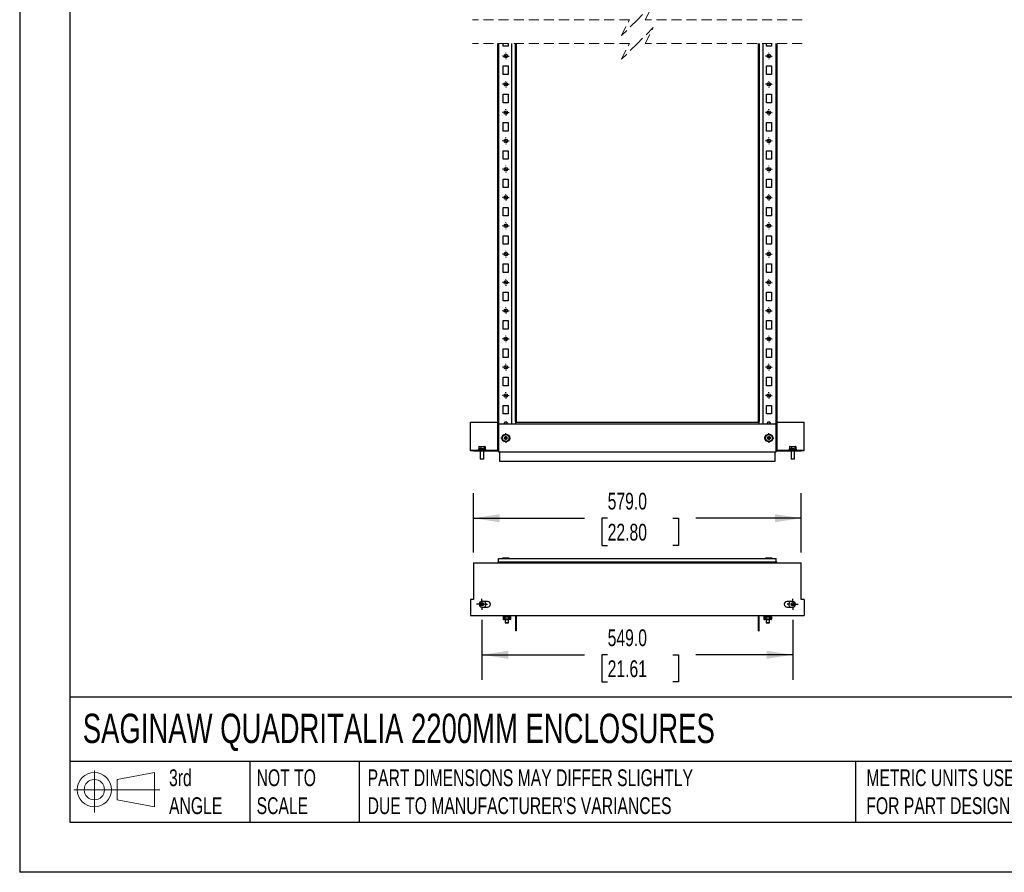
# Model space of a CAD drawing. Header units: millimetres. Extents: x 0 to 3912, y 0 to 3023.
# Tile 1 of 10: x 0 to 1740, y 0 to 1507. Entities that reach past the tile are written whole.
import ezdxf

# ---------------------------------------------------------------- set-up
doc = ezdxf.new("R2010")
doc.units = ezdxf.units.MM
doc.header["$LTSCALE"] = 14
doc.linetypes.add('HIDDEN', pattern=[1.905, 1.27, -0.635])
doc.layers.add('DIMENSIONS', color=140, linetype='Continuous', lineweight=25)
doc.layers.add('TEXT', color=140, linetype='Continuous', lineweight=25)
doc.styles.add('SLDTEXTSTYLE0', font='TXT', dxfattribs={"width": 0.7})
doc.dimstyles.new('SLDDIMSTYLE0', dxfattribs={"dimtxt": 30.212109, "dimasz": 46.228, "dimexe": 0, "dimexo": 0.0625, "dimgap": 7.553027, "dimtad": 0, "dimtih": 1, "dimtoh": 1, "dimdec": 1, "dimrnd": 1e-09, "dimzin": 4, "dimdsep": 46, "dimtxsty": 'SLDTEXTSTYLE0', "dimsah": 1, "dimcen": 0.09, "dimadec": 0, "dimazin": 1, "dimtfac": 1, "dimtdec": 1, "dimtofl": 0, "dimtmove": 0, "dimatfit": 3, "dimfxl": 0, "dimfrac": 2, "dimtolj": 1, "dimtzin": 12, "dimarcsym": 0})

# ---------------------------------------------------------------- blocks, each defined once
blk = doc.blocks.new('Block11')
at = {"color": 7, "linetype": 'Continuous', "lineweight": 18}
for p, q in [((36.2, 74.3), (36.2, 0)), ((76.7, 58.3), (142.5, 70.4)), ((142.5, 70.4), (142.5, 10.2)), ((76.7, 22.3), (76.7, 58.3)), ((0, 40.3), (152.2, 40.3)), ((76.7, 22.3), (142.5, 10.2))]:
    blk.add_line(p, q, dxfattribs=at)
for radius in [30.1, 18]:
    blk.add_circle((36.2, 40.3), radius, dxfattribs=at)
blk = doc.blocks.new('Block12')
at = {"color": 7, "linetype": 'Continuous'}
blk.add_blockref('Block11', (0, 0), dxfattribs=at)
blk = doc.blocks.new('SW_CENTERMARKSYMBOL_0')
at = {"layer": 'DIMENSIONS', "color": 0}
for p, q in [((-5.1, 0), (-5.8, 0)), ((0, 0), (-2.5, 0)), ((0, 5.1), (0, 5.8)), ((0, 0), (0, 2.5)), ((0, 0), (0, -2.5)), ((0, 0), (2.5, 0)), ((5.1, 0), (5.8, 0)), ((0, -5.1), (0, -5.8))]:
    blk.add_line(p, q, dxfattribs=at)
blk = doc.blocks.new('SW_CENTERMARKSYMBOL_1')
at = {"layer": 'DIMENSIONS', "color": 0}
for p, q in [((-5.1, 0), (-5.8, 0)), ((0, 0), (-2.5, 0)), ((0, 5.1), (0, 5.8)), ((0, 0), (0, 2.5)), ((0, 0), (0, -2.5)), ((0, 0), (2.5, 0)), ((5.1, 0), (5.8, 0)), ((0, -5.1), (0, -5.8))]:
    blk.add_line(p, q, dxfattribs=at)
blk = doc.blocks.new('SW_CENTERMARKSYMBOL_2')
at = {"layer": 'DIMENSIONS', "color": 0}
for p, q in [((-5.1, 0), (-5.8, 0)), ((0, 0), (-2.5, 0)), ((0, 5.1), (0, 5.8)), ((0, 0), (0, 2.5)), ((0, 0), (0, -2.5)), ((0, 0), (2.5, 0)), ((5.1, 0), (5.8, 0)), ((0, -5.1), (0, -5.8))]:
    blk.add_line(p, q, dxfattribs=at)
blk = doc.blocks.new('SW_CENTERMARKSYMBOL_3')
at = {"layer": 'DIMENSIONS', "color": 0}
for p, q in [((-5.1, 0), (-5.8, 0)), ((0, 0), (-2.5, 0)), ((0, 5.1), (0, 5.8)), ((0, 0), (0, 2.5)), ((0, 0), (0, -2.5)), ((0, 0), (2.5, 0)), ((5.1, 0), (5.8, 0)), ((0, -5.1), (0, -5.8))]:
    blk.add_line(p, q, dxfattribs=at)
blk = doc.blocks.new('SW_CENTERMARKSYMBOL_4')
at = {"layer": 'DIMENSIONS', "color": 0}
for p, q in [((-5.1, 0), (-5.8, 0)), ((0, 0), (-2.5, 0)), ((0, 5.1), (0, 5.8)), ((0, 0), (0, 2.5)), ((0, 0), (0, -2.5)), ((0, 0), (2.5, 0)), ((5.1, 0), (5.8, 0)), ((0, -5.1), (0, -5.8))]:
    blk.add_line(p, q, dxfattribs=at)
blk = doc.blocks.new('SW_CENTERMARKSYMBOL_5')
at = {"layer": 'DIMENSIONS', "color": 0}
for p, q in [((-5.1, 0), (-5.8, 0)), ((0, 0), (-2.5, 0)), ((0, 5.1), (0, 5.8)), ((0, 0), (0, 2.5)), ((0, 0), (0, -2.5)), ((0, 0), (2.5, 0)), ((5.1, 0), (5.8, 0)), ((0, -5.1), (0, -5.8))]:
    blk.add_line(p, q, dxfattribs=at)
blk = doc.blocks.new('SW_CENTERMARKSYMBOL_16')
at = {"layer": 'DIMENSIONS', "color": 0}
for p, q in [((-5.1, 0), (-5.8, 0)), ((0, 0), (-2.5, 0)), ((0, 5.1), (0, 5.8)), ((0, 0), (0, 2.5)), ((0, 0), (0, -2.5)), ((0, 0), (2.5, 0)), ((5.1, 0), (5.8, 0)), ((0, -5.1), (0, -5.8))]:
    blk.add_line(p, q, dxfattribs=at)
blk = doc.blocks.new('SW_CENTERMARKSYMBOL_17')
at = {"layer": 'DIMENSIONS', "color": 0}
for p, q in [((-5.1, 0), (-5.8, 0)), ((0, 0), (-2.5, 0)), ((0, 5.1), (0, 5.8)), ((0, 0), (0, 2.5)), ((0, 0), (0, -2.5)), ((0, 0), (2.5, 0)), ((5.1, 0), (5.8, 0)), ((0, -5.1), (0, -5.8))]:
    blk.add_line(p, q, dxfattribs=at)
blk = doc.blocks.new('SW_CENTERMARKSYMBOL_18')
at = {"layer": 'DIMENSIONS', "color": 0}
for p, q in [((-5.1, 0), (-5.8, 0)), ((0, 0), (-2.5, 0)), ((0, 5.1), (0, 5.8)), ((0, 0), (0, 2.5)), ((0, 0), (0, -2.5)), ((0, 0), (2.5, 0)), ((5.1, 0), (5.8, 0)), ((0, -5.1), (0, -5.8))]:
    blk.add_line(p, q, dxfattribs=at)
blk = doc.blocks.new('SW_CENTERMARKSYMBOL_19')
at = {"layer": 'DIMENSIONS', "color": 0}
for p, q in [((-5.1, 0), (-5.8, 0)), ((0, 0), (-2.5, 0)), ((0, 5.1), (0, 5.8)), ((0, 0), (0, 2.5)), ((0, 0), (0, -2.5)), ((0, 0), (2.5, 0)), ((5.1, 0), (5.8, 0)), ((0, -5.1), (0, -5.8))]:
    blk.add_line(p, q, dxfattribs=at)
blk = doc.blocks.new('SW_CENTERMARKSYMBOL_20')
at = {"layer": 'DIMENSIONS', "color": 0}
for p, q in [((-5.1, 0), (-5.8, 0)), ((0, 0), (-2.5, 0)), ((0, 5.1), (0, 5.8)), ((0, 0), (0, 2.5)), ((0, 0), (0, -2.5)), ((0, 0), (2.5, 0)), ((5.1, 0), (5.8, 0)), ((0, -5.1), (0, -5.8))]:
    blk.add_line(p, q, dxfattribs=at)
blk = doc.blocks.new('SW_CENTERMARKSYMBOL_21')
at = {"layer": 'DIMENSIONS', "color": 0}
for p, q in [((-5.1, 0), (-5.8, 0)), ((0, 0), (-2.5, 0)), ((0, 5.1), (0, 5.8)), ((0, 0), (0, 2.5)), ((0, 0), (0, -2.5)), ((0, 0), (2.5, 0)), ((5.1, 0), (5.8, 0)), ((0, -5.1), (0, -5.8))]:
    blk.add_line(p, q, dxfattribs=at)
blk = doc.blocks.new('SW_CENTERMARKSYMBOL_22')
at = {"layer": 'DIMENSIONS', "color": 0}
for p, q in [((-5.1, 0), (-5.8, 0)), ((0, 0), (-2.5, 0)), ((0, 5.1), (0, 5.8)), ((0, 0), (0, 2.5)), ((0, 0), (0, -2.5)), ((0, 0), (2.5, 0)), ((5.1, 0), (5.8, 0)), ((0, -5.1), (0, -5.8))]:
    blk.add_line(p, q, dxfattribs=at)
blk = doc.blocks.new('SW_CENTERMARKSYMBOL_25')
at = {"layer": 'DIMENSIONS', "color": 0}
for p, q in [((-5.1, 0), (-8.5, 0)), ((0, 0), (-2.5, 0)), ((0, 5.1), (0, 8.5)), ((0, 0), (0, 2.5)), ((0, 0), (0, -2.5)), ((0, 0), (2.5, 0)), ((5.1, 0), (8.5, 0)), ((0, -5.1), (0, -8.5))]:
    blk.add_line(p, q, dxfattribs=at)
blk = doc.blocks.new('SW_CENTERMARKSYMBOL_26')
at = {"layer": 'DIMENSIONS', "color": 0}
for p, q in [((-5.1, 0), (-8.5, 0)), ((0, 0), (-2.5, 0)), ((0, 5.1), (0, 8.5)), ((0, 0), (0, 2.5)), ((0, 0), (0, -2.5)), ((0, 0), (2.5, 0)), ((5.1, 0), (8.5, 0)), ((0, -5.1), (0, -8.5))]:
    blk.add_line(p, q, dxfattribs=at)
blk = doc.blocks.new('SW_CENTERMARKSYMBOL_27')
at = {"layer": 'DIMENSIONS', "color": 0}
for p, q in [((-5.1, 0), (-5.8, 0)), ((0, 0), (-2.5, 0)), ((0, 5.1), (0, 5.8)), ((0, 0), (0, 2.5)), ((0, 0), (0, -2.5)), ((0, 0), (2.5, 0)), ((5.1, 0), (5.8, 0)), ((0, -5.1), (0, -5.8))]:
    blk.add_line(p, q, dxfattribs=at)
blk = doc.blocks.new('SW_CENTERMARKSYMBOL_28')
at = {"layer": 'DIMENSIONS', "color": 0}
for p, q in [((-5.1, 0), (-5.8, 0)), ((0, 0), (-2.5, 0)), ((0, 5.1), (0, 5.8)), ((0, 0), (0, 2.5)), ((0, 0), (0, -2.5)), ((0, 0), (2.5, 0)), ((5.1, 0), (5.8, 0)), ((0, -5.1), (0, -5.8))]:
    blk.add_line(p, q, dxfattribs=at)
blk = doc.blocks.new('SW_CENTERMARKSYMBOL_29')
at = {"layer": 'DIMENSIONS', "color": 0}
for p, q in [((-5.1, 0), (-5.8, 0)), ((0, 0), (-2.5, 0)), ((0, 5.1), (0, 5.8)), ((0, 0), (0, 2.5)), ((0, 0), (0, -2.5)), ((0, 0), (2.5, 0)), ((5.1, 0), (5.8, 0)), ((0, -5.1), (0, -5.8))]:
    blk.add_line(p, q, dxfattribs=at)
blk = doc.blocks.new('SW_CENTERMARKSYMBOL_30')
at = {"layer": 'DIMENSIONS', "color": 0}
for p, q in [((-5.1, 0), (-5.8, 0)), ((0, 0), (-2.5, 0)), ((0, 5.1), (0, 5.8)), ((0, 0), (0, 2.5)), ((0, 0), (0, -2.5)), ((0, 0), (2.5, 0)), ((5.1, 0), (5.8, 0)), ((0, -5.1), (0, -5.8))]:
    blk.add_line(p, q, dxfattribs=at)
blk = doc.blocks.new('SW_CENTERMARKSYMBOL_31')
at = {"layer": 'DIMENSIONS', "color": 0}
for p, q in [((-5.1, 0), (-5.8, 0)), ((0, 0), (-2.5, 0)), ((0, 5.1), (0, 5.8)), ((0, 0), (0, 2.5)), ((0, 0), (0, -2.5)), ((0, 0), (2.5, 0)), ((5.1, 0), (5.8, 0)), ((0, -5.1), (0, -5.8))]:
    blk.add_line(p, q, dxfattribs=at)
blk = doc.blocks.new('SW_CENTERMARKSYMBOL_32')
at = {"layer": 'DIMENSIONS', "color": 0}
for p, q in [((-5.1, 0), (-5.8, 0)), ((0, 0), (-2.5, 0)), ((0, 5.1), (0, 5.8)), ((0, 0), (0, 2.5)), ((0, 0), (0, -2.5)), ((0, 0), (2.5, 0)), ((5.1, 0), (5.8, 0)), ((0, -5.1), (0, -5.8))]:
    blk.add_line(p, q, dxfattribs=at)
blk = doc.blocks.new('SW_CENTERMARKSYMBOL_33')
at = {"layer": 'DIMENSIONS', "color": 0}
for p, q in [((-5.1, 0), (-5.8, 0)), ((0, 0), (-2.5, 0)), ((0, 5.1), (0, 5.8)), ((0, 0), (0, 2.5)), ((0, 0), (0, -2.5)), ((0, 0), (2.5, 0)), ((5.1, 0), (5.8, 0)), ((0, -5.1), (0, -5.8))]:
    blk.add_line(p, q, dxfattribs=at)
blk = doc.blocks.new('SW_CENTERMARKSYMBOL_34')
at = {"layer": 'DIMENSIONS', "color": 0}
for p, q in [((-5.1, 0), (-5.8, 0)), ((0, 0), (-2.5, 0)), ((0, 5.1), (0, 5.8)), ((0, 0), (0, 2.5)), ((0, 0), (0, -2.5)), ((0, 0), (2.5, 0)), ((5.1, 0), (5.8, 0)), ((0, -5.1), (0, -5.8))]:
    blk.add_line(p, q, dxfattribs=at)
blk = doc.blocks.new('SW_CENTERMARKSYMBOL_35')
at = {"layer": 'DIMENSIONS', "color": 0}
for p, q in [((-5.1, 0), (-5.8, 0)), ((0, 0), (-2.5, 0)), ((0, 5.1), (0, 5.8)), ((0, 0), (0, 2.5)), ((0, 0), (0, -2.5)), ((0, 0), (2.5, 0)), ((5.1, 0), (5.8, 0)), ((0, -5.1), (0, -5.8))]:
    blk.add_line(p, q, dxfattribs=at)
blk = doc.blocks.new('SW_CENTERMARKSYMBOL_36')
at = {"layer": 'DIMENSIONS', "color": 0}
for p, q in [((-5.1, 0), (-5.8, 0)), ((0, 0), (-2.5, 0)), ((0, 5.1), (0, 5.8)), ((0, 0), (0, 2.5)), ((0, 0), (0, -2.5)), ((0, 0), (2.5, 0)), ((5.1, 0), (5.8, 0)), ((0, -5.1), (0, -5.8))]:
    blk.add_line(p, q, dxfattribs=at)
blk = doc.blocks.new('SW_CENTERMARKSYMBOL_37')
at = {"layer": 'DIMENSIONS', "color": 0}
for p, q in [((-5.1, 0), (-5.8, 0)), ((0, 0), (-2.5, 0)), ((0, 5.1), (0, 5.8)), ((0, 0), (0, 2.5)), ((0, 0), (0, -2.5)), ((0, 0), (2.5, 0)), ((5.1, 0), (5.8, 0)), ((0, -5.1), (0, -5.8))]:
    blk.add_line(p, q, dxfattribs=at)
blk = doc.blocks.new('SW_CENTERMARKSYMBOL_38')
at = {"layer": 'DIMENSIONS', "color": 0}
for p, q in [((-5.1, 0), (-5.8, 0)), ((0, 0), (-2.5, 0)), ((0, 5.1), (0, 5.8)), ((0, 0), (0, 2.5)), ((0, 0), (0, -2.5)), ((0, 0), (2.5, 0)), ((5.1, 0), (5.8, 0)), ((0, -5.1), (0, -5.8))]:
    blk.add_line(p, q, dxfattribs=at)
blk = doc.blocks.new('SW_CENTERMARKSYMBOL_39')
at = {"layer": 'DIMENSIONS', "color": 0}
for p, q in [((-5.1, 0), (-5.8, 0)), ((0, 0), (-2.5, 0)), ((0, 5.1), (0, 5.8)), ((0, 0), (0, 2.5)), ((0, 0), (0, -2.5)), ((0, 0), (2.5, 0)), ((5.1, 0), (5.8, 0)), ((0, -5.1), (0, -5.8))]:
    blk.add_line(p, q, dxfattribs=at)
blk = doc.blocks.new('_D_5')
at = {"layer": 'DIMENSIONS'}
for p, q in [((816.8, 446.3), (816.8, 339.9)), ((1365.8, 446.3), (1365.8, 339.9)), ((816.8, 384.4), (997.9, 384.4)), ((1038.9, 384.4), (1028.7, 384.4)), ((1028.7, 384.4), (1028.7, 336.4)), ((1153.8, 384.4), (1163.9, 384.4)), ((1163.9, 384.4), (1163.9, 336.4)), ((1365.8, 384.4), (1194.7, 384.4)), ((1028.7, 336.4), (1038.9, 336.4)), ((1163.9, 336.4), (1153.8, 336.4))]:
    blk.add_line(p, q, dxfattribs=at)
for points in [[(816.8, 384.4), (863.1, 377.3), (863.1, 391.5)], [(1365.8, 384.4), (1319.6, 391.5), (1319.6, 377.3)]]:
    blk.add_solid(points, dxfattribs=at)
at = {"layer": 'DIMENSIONS', "char_height": 29.63, "attachment_point": 1, "style": 'SLDTEXTSTYLE0'}
for s, insert in [('549.0', (1038.9, 429.3)), ('21.61', (1038.9, 374.6))]:
    blk.add_mtext(s, dxfattribs=dict(at, insert=insert))
blk = doc.blocks.new('_D_6')
at = {"layer": 'DIMENSIONS'}
for p, q in [((801.8, 564.9), (801.8, 670.2)), ((1380.8, 564.9), (1380.8, 670.2)), ((801.8, 625.7), (997.9, 625.7)), ((1038.9, 625.7), (1028.7, 625.7)), ((1028.7, 625.7), (1028.7, 577.7)), ((1153.8, 625.7), (1163.9, 625.7)), ((1163.9, 625.7), (1163.9, 577.7)), ((1380.8, 625.7), (1194.7, 625.7)), ((1028.7, 577.7), (1038.9, 577.7)), ((1163.9, 577.7), (1153.8, 577.7))]:
    blk.add_line(p, q, dxfattribs=at)
for points in [[(801.8, 625.7), (848.1, 618.6), (848.1, 632.8)], [(1380.8, 625.7), (1334.6, 632.8), (1334.6, 618.6)]]:
    blk.add_solid(points, dxfattribs=at)
at = {"layer": 'DIMENSIONS', "char_height": 29.63, "attachment_point": 1, "style": 'SLDTEXTSTYLE0'}
for s, insert in [('579.0', (1038.9, 670.7)), ('22.80', (1038.9, 615.9))]:
    blk.add_mtext(s, dxfattribs=dict(at, insert=insert))
blk = doc.blocks.new('SW_CENTERMARKSYMBOL_54')
at = {"layer": 'DIMENSIONS', "color": 0}
for p, q in [((-5.08, 0), (-9.54, 0)), ((0, 0), (-2.54, 0)), ((0, 5.08), (0, 9.54)), ((0, 0), (0, 2.54)), ((0, 0), (0, -2.54)), ((0, 0), (2.54, 0)), ((5.08, 0), (9.54, 0)), ((0, -5.08), (0, -9.54))]:
    blk.add_line(p, q, dxfattribs=at)
blk = doc.blocks.new('SW_CENTERMARKSYMBOL_55')
at = {"layer": 'DIMENSIONS', "color": 0}
for p, q in [((-5.08, 0), (-9.54, 0)), ((0, 0), (-2.54, 0)), ((0, 5.08), (0, 9.54)), ((0, 0), (0, 2.54)), ((0, 0), (0, -2.54)), ((0, 0), (2.54, 0)), ((5.08, 0), (9.54, 0)), ((0, -5.08), (0, -9.54))]:
    blk.add_line(p, q, dxfattribs=at)

msp = doc.modelspace()

# ---------------------------------------------------------------- linework, layer by layer
at = {"color": 7, "linetype": 'Continuous'}
for p in [(0.03, 3022.64), (3911.63, 0.04)]:
    msp.add_line(p, (0.03, 0.04), dxfattribs=at)
at = {"color": 7, "linetype": 'HIDDEN', "lineweight": 18}
for p, q in [((1119.33, 1534.65), (1091.33, 1506.65)), ((1105.33, 1506.65), (1119.33, 1534.65)), ((1077.33, 1506.65), (799.88, 1506.65)), ((1091.33, 1506.65), (1063.33, 1478.65)), ((1063.33, 1478.65), (1077.33, 1506.65)), ((1382.78, 1506.65), (1105.33, 1506.65)), ((1119.33, 1492.65), (1091.33, 1464.65)), ((1105.33, 1464.65), (1119.33, 1492.65)), ((1077.33, 1464.65), (799.88, 1464.65)), ((1091.33, 1464.65), (1063.33, 1436.65)), ((1063.33, 1436.65), (1077.33, 1464.65)), ((1382.78, 1464.65), (1105.33, 1464.65))]:
    msp.add_line(p, q, dxfattribs=at)
for p, q in [((844.33, 1464.65), (844.33, 747.45)), ((845.83, 1464.65), (845.83, 791.95)), ((854.33, 1459.95), (854.33, 1464.65)), ((863.33, 1464.65), (863.33, 1459.95)), ((868.83, 1464.65), (868.83, 791.95)), ((875.83, 796.45), (875.83, 1464.65)), ((877.33, 1464.65), (877.33, 796.45)), ((1305.33, 796.45), (1305.33, 1464.65)), ((1306.83, 1464.65), (1306.83, 796.45)), ((1313.83, 791.95), (1313.83, 1464.65)), ((1319.33, 1459.95), (1319.33, 1464.65)), ((1328.33, 1464.65), (1328.33, 1459.95)), ((1336.83, 791.95), (1336.83, 1464.65)), ((1338.33, 747.45), (1338.33, 1464.65)), ((863.33, 1459.95), (854.33, 1459.95)), ((1328.33, 1459.95), (1319.33, 1459.95)), ((854.33, 1424.95), (863.33, 1424.95)), ((854.33, 1409.95), (854.33, 1424.95)), ((863.33, 1409.95), (854.33, 1409.95)), ((863.33, 1424.95), (863.33, 1409.95)), ((1319.33, 1424.95), (1328.33, 1424.95)), ((1319.33, 1409.95), (1319.33, 1424.95)), ((1328.33, 1409.95), (1319.33, 1409.95)), ((1328.33, 1424.95), (1328.33, 1409.95)), ((854.33, 1374.95), (863.33, 1374.95)), ((854.33, 1359.95), (854.33, 1374.95)), ((863.33, 1374.95), (863.33, 1359.95)), ((1319.33, 1374.95), (1328.33, 1374.95)), ((1319.33, 1359.95), (1319.33, 1374.95)), ((1328.33, 1374.95), (1328.33, 1359.95)), ((863.33, 1359.95), (854.33, 1359.95)), ((1328.33, 1359.95), (1319.33, 1359.95)), ((854.33, 1324.95), (863.33, 1324.95)), ((854.33, 1309.95), (854.33, 1324.95)), ((863.33, 1324.95), (863.33, 1309.95)), ((1319.33, 1324.95), (1328.33, 1324.95)), ((1319.33, 1309.95), (1319.33, 1324.95)), ((1328.33, 1324.95), (1328.33, 1309.95)), ((863.33, 1309.95), (854.33, 1309.95)), ((1328.33, 1309.95), (1319.33, 1309.95)), ((854.33, 1274.95), (863.33, 1274.95)), ((854.33, 1259.95), (854.33, 1274.95)), ((863.33, 1274.95), (863.33, 1259.95)), ((1319.33, 1274.95), (1328.33, 1274.95)), ((1319.33, 1259.95), (1319.33, 1274.95)), ((1328.33, 1274.95), (1328.33, 1259.95)), ((863.33, 1259.95), (854.33, 1259.95)), ((1328.33, 1259.95), (1319.33, 1259.95)), ((854.33, 1224.95), (863.33, 1224.95)), ((854.33, 1209.95), (854.33, 1224.95)), ((863.33, 1224.95), (863.33, 1209.95)), ((1319.33, 1224.95), (1328.33, 1224.95)), ((1319.33, 1209.95), (1319.33, 1224.95)), ((1328.33, 1224.95), (1328.33, 1209.95)), ((863.33, 1209.95), (854.33, 1209.95)), ((1328.33, 1209.95), (1319.33, 1209.95)), ((854.33, 1174.95), (863.33, 1174.95)), ((854.33, 1159.95), (854.33, 1174.95)), ((863.33, 1174.95), (863.33, 1159.95)), ((1319.33, 1174.95), (1328.33, 1174.95)), ((1319.33, 1159.95), (1319.33, 1174.95)), ((1328.33, 1174.95), (1328.33, 1159.95)), ((863.33, 1159.95), (854.33, 1159.95)), ((1328.33, 1159.95), (1319.33, 1159.95)), ((854.33, 1124.95), (863.33, 1124.95)), ((854.33, 1109.95), (854.33, 1124.95)), ((863.33, 1124.95), (863.33, 1109.95)), ((1319.33, 1124.95), (1328.33, 1124.95)), ((1319.33, 1109.95), (1319.33, 1124.95)), ((1328.33, 1124.95), (1328.33, 1109.95)), ((863.33, 1109.95), (854.33, 1109.95)), ((1328.33, 1109.95), (1319.33, 1109.95)), ((854.33, 1074.95), (863.33, 1074.95)), ((854.33, 1059.95), (854.33, 1074.95)), ((863.33, 1074.95), (863.33, 1059.95)), ((1319.33, 1074.95), (1328.33, 1074.95)), ((1319.33, 1059.95), (1319.33, 1074.95)), ((1328.33, 1074.95), (1328.33, 1059.95)), ((863.33, 1059.95), (854.33, 1059.95)), ((1328.33, 1059.95), (1319.33, 1059.95)), ((854.33, 1024.95), (863.33, 1024.95)), ((854.33, 1009.95), (854.33, 1024.95)), ((863.33, 1009.95), (854.33, 1009.95)), ((863.33, 1024.95), (863.33, 1009.95)), ((1319.33, 1024.95), (1328.33, 1024.95)), ((1319.33, 1009.95), (1319.33, 1024.95)), ((1328.33, 1009.95), (1319.33, 1009.95)), ((1328.33, 1024.95), (1328.33, 1009.95)), ((854.33, 974.95), (863.33, 974.95)), ((854.33, 959.95), (854.33, 974.95)), ((863.33, 974.95), (863.33, 959.95)), ((1319.33, 974.95), (1328.33, 974.95)), ((1319.33, 959.95), (1319.33, 974.95)), ((1328.33, 974.95), (1328.33, 959.95)), ((863.33, 959.95), (854.33, 959.95)), ((1328.33, 959.95), (1319.33, 959.95)), ((854.33, 924.95), (863.33, 924.95)), ((854.33, 909.95), (854.33, 924.95)), ((863.33, 924.95), (863.33, 909.95)), ((1319.33, 924.95), (1328.33, 924.95)), ((1319.33, 909.95), (1319.33, 924.95)), ((1328.33, 924.95), (1328.33, 909.95)), ((863.33, 909.95), (854.33, 909.95)), ((1328.33, 909.95), (1319.33, 909.95)), ((854.33, 874.95), (863.33, 874.95)), ((854.33, 859.95), (854.33, 874.95)), ((863.33, 874.95), (863.33, 859.95)), ((1319.33, 874.95), (1328.33, 874.95)), ((1319.33, 859.95), (1319.33, 874.95)), ((1328.33, 874.95), (1328.33, 859.95)), ((863.33, 859.95), (854.33, 859.95)), ((1328.33, 859.95), (1319.33, 859.95)), ((854.33, 824.95), (863.33, 824.95)), ((854.33, 809.95), (854.33, 824.95)), ((863.33, 824.95), (863.33, 809.95)), ((1319.33, 824.95), (1328.33, 824.95)), ((1319.33, 809.95), (1319.33, 824.95)), ((1328.33, 824.95), (1328.33, 809.95)), ((863.33, 809.95), (854.33, 809.95)), ((1328.33, 809.95), (1319.33, 809.95)), ((796.83, 795.2), (844.33, 795.2)), ((796.83, 746.21), (796.83, 795.2)), ((845.83, 791.95), (845.83, 742.95)), ((1336.83, 791.95), (845.83, 791.95)), ((875.83, 796.45), (875.83, 795.45)), ((877.33, 796.45), (875.83, 796.45)), ((875.83, 795.45), (875.83, 791.95)), ((875.83, 795.45), (875.83, 795.45)), ((875.83, 795.2), (1306.83, 795.2)), ((1306.83, 796.45), (1305.33, 796.45)), ((1306.83, 795.45), (1306.83, 796.45)), ((1306.83, 791.95), (1306.83, 795.45)), ((1306.83, 795.45), (1306.83, 795.45)), ((1336.83, 742.95), (1336.83, 791.95)), ((1338.33, 795.2), (1385.83, 795.2)), ((1385.83, 746.21), (1385.83, 795.2)), ((856.38, 766.6), (856.77, 767.24)), ((856.78, 767.74), (856.41, 768.4)), ((857.56, 765.83), (856.8, 765.84)), ((856.86, 769.14), (857.61, 769.13)), ((858.36, 764.91), (857.99, 765.57)), ((858.04, 769.37), (858.43, 770.02)), ((859.61, 765.54), (859.22, 764.89)), ((859.3, 770), (859.67, 769.34)), ((860.8, 765.77), (860.05, 765.78)), ((860.09, 769.08), (860.85, 769.07)), ((860.88, 767.16), (861.24, 766.51)), ((861.27, 768.31), (860.89, 767.66)), ((1321.38, 766.6), (1321.77, 767.24)), ((1321.78, 767.74), (1321.41, 768.4)), ((1322.56, 765.83), (1321.8, 765.84)), ((1321.86, 769.14), (1322.61, 769.13)), ((1323.36, 764.91), (1322.99, 765.57)), ((1323.04, 769.37), (1323.43, 770.02)), ((1324.61, 765.54), (1324.22, 764.89)), ((1324.3, 770), (1324.67, 769.34)), ((1325.8, 765.77), (1325.05, 765.78)), ((1325.09, 769.08), (1325.85, 769.07)), ((1325.88, 767.16), (1326.24, 766.51)), ((1326.27, 768.31), (1325.89, 767.66)), ((811.13, 752.26), (812.95, 752.7)), ((811.47, 752.41), (811.13, 752.26)), ((811.13, 752.26), (811.13, 747.91)), ((811.83, 752.7), (811.43, 752.48)), ((811.83, 752.7), (812.95, 752.7)), ((812.95, 752.7), (814.77, 752.26)), ((812.95, 752.7), (817.62, 752.7)), ((814.77, 752.26), (817.62, 752.7)), ((814.77, 752.26), (814.77, 747.91)), ((817.62, 752.7), (820.47, 752.26)), ((817.62, 752.7), (821.5, 752.7)), ((820.47, 752.26), (821.5, 752.7)), ((820.47, 752.26), (820.47, 747.91)), ((821.5, 752.7), (822.53, 752.26)), ((821.5, 752.7), (821.83, 752.7)), ((822.22, 752.48), (821.83, 752.7)), ((823.83, 747.2), (822.22, 748.13)), ((822.53, 752.26), (822.53, 747.95)), ((1360.13, 752.26), (1361.95, 752.7)), ((1360.47, 752.41), (1360.13, 752.26)), ((1360.13, 752.26), (1360.13, 747.91)), ((1360.83, 752.7), (1360.43, 752.48)), ((1360.83, 752.7), (1361.95, 752.7)), ((1361.95, 752.7), (1363.77, 752.26)), ((1361.95, 752.7), (1366.62, 752.7)), ((1363.77, 752.26), (1366.62, 752.7)), ((1363.77, 752.26), (1363.77, 747.91)), ((1366.62, 752.7), (1369.47, 752.26)), ((1366.62, 752.7), (1370.5, 752.7)), ((1369.47, 752.26), (1370.5, 752.7)), ((1369.47, 752.26), (1369.47, 747.91)), ((1370.5, 752.7), (1371.53, 752.26)), ((1370.5, 752.7), (1370.83, 752.7)), ((1371.22, 752.48), (1370.83, 752.7)), ((1372.83, 747.2), (1371.22, 748.13)), ((1371.53, 752.26), (1371.53, 747.95)), ((796.83, 746.21), (796.83, 746.2)), ((796.83, 746.21), (809.83, 746.21)), ((796.83, 744.7), (796.83, 746.2)), ((796.83, 746.2), (801.83, 746.2)), ((801.83, 744.7), (796.83, 744.7)), ((801.83, 744.7), (801.83, 746.2)), ((801.83, 746.2), (845.83, 746.2)), ((801.83, 744.7), (845.83, 744.7)), ((811.13, 747.95), (809.83, 747.2)), ((809.83, 747.2), (809.83, 746.2)), ((809.83, 747.2), (811.39, 747.2)), ((811.39, 747.2), (823.83, 747.2)), ((813.83, 744.7), (813.83, 730.7)), ((813.83, 730.7), (814.33, 730.2)), ((813.83, 730.7), (814.5, 730.7)), ((814.5, 730.7), (819.83, 730.7)), ((819.33, 730.2), (819.83, 730.7)), ((819.83, 730.7), (819.83, 744.7)), ((823.83, 746.2), (823.83, 747.2)), ((823.83, 746.21), (845.83, 746.21)), ((845.83, 747.45), (844.33, 747.45)), ((845.83, 742.95), (1336.83, 742.95)), ((847.83, 742.95), (847.83, 726.7)), ((1334.83, 726.7), (1334.83, 742.95)), ((1336.83, 747.45), (1338.33, 747.45)), ((1336.83, 746.21), (1358.83, 746.21)), ((1336.83, 746.2), (1380.83, 746.2)), ((1336.83, 744.7), (1380.83, 744.7)), ((1360.13, 747.95), (1358.83, 747.2)), ((1358.83, 747.2), (1358.83, 746.2)), ((1358.83, 747.2), (1360.39, 747.2)), ((1360.39, 747.2), (1372.83, 747.2)), ((1362.83, 744.7), (1362.83, 730.7)), ((1362.83, 730.7), (1363.33, 730.2)), ((1362.83, 730.7), (1363.5, 730.7)), ((1363.5, 730.7), (1368.83, 730.7)), ((1368.33, 730.2), (1368.83, 730.7)), ((1368.83, 730.7), (1368.83, 744.7)), ((1372.83, 746.2), (1372.83, 747.2)), ((1372.83, 746.21), (1385.83, 746.21)), ((1380.83, 744.7), (1380.83, 746.2)), ((1380.83, 746.2), (1385.83, 746.2)), ((1385.83, 744.7), (1380.83, 744.7)), ((1385.83, 746.21), (1385.83, 746.2)), ((1385.83, 744.7), (1385.83, 746.2)), ((814.89, 730.2), (814.33, 730.2)), ((819.33, 730.2), (814.89, 730.2)), ((847.83, 726.7), (1334.83, 726.7)), ((1363.89, 730.2), (1363.33, 730.2)), ((1368.33, 730.2), (1363.89, 730.2)), ((801.83, 547.13), (847.83, 547.13)), ((801.83, 547.13), (801.83, 482.13)), ((845.83, 554.63), (1336.83, 554.63)), ((845.83, 548.13), (845.83, 554.63)), ((845.83, 548.13), (847.83, 548.13)), ((847.83, 548.63), (1334.83, 548.63)), ((847.83, 548.63), (847.83, 547.13)), ((847.83, 547.13), (1334.83, 547.13)), ((847.83, 547.13), (1334.83, 547.13)), ((847.83, 547.13), (847.83, 547.13)), ((852.83, 554.93), (852.83, 554.63)), ((864.83, 554.93), (852.83, 554.93)), ((864.83, 554.63), (864.83, 554.93)), ((1317.83, 554.93), (1317.83, 554.63)), ((1329.83, 554.93), (1317.83, 554.93)), ((1329.83, 554.63), (1329.83, 554.93)), ((1334.83, 548.63), (1334.83, 547.13)), ((1334.83, 548.13), (1336.83, 548.13)), ((1334.83, 547.13), (1334.83, 547.13)), ((1334.83, 547.13), (1380.83, 547.13)), ((1336.83, 548.13), (1336.83, 554.63)), ((1380.83, 482.13), (1380.83, 547.13)), ((801.83, 482.13), (796.83, 482.13)), ((796.83, 482.13), (796.83, 453.63)), ((826.83, 478.63), (816.83, 478.63)), ((1365.83, 478.63), (1355.83, 478.63)), ((1385.83, 482.13), (1380.83, 482.13)), ((1385.83, 482.13), (1385.83, 453.63)), ((796.83, 453.63), (1385.83, 453.63)), ((816.83, 468.63), (826.83, 468.63)), ((856.33, 452.63), (855.08, 452.63)), ((856.83, 453.63), (856.83, 453.13)), ((857.33, 453.13), (857.33, 453.63)), ((857.83, 453.63), (857.83, 451.65)), ((863.83, 451.65), (863.83, 453.63)), ((864.33, 453.63), (864.33, 453.13)), ((864.83, 453.13), (864.83, 453.63)), ((866.58, 452.63), (865.33, 452.63)), ((875.83, 453.63), (875.83, 426.63)), ((877.33, 453.63), (877.33, 426.63)), ((1305.33, 426.63), (1305.33, 453.63)), ((1306.83, 426.63), (1306.83, 453.63)), ((1317.33, 452.63), (1316.08, 452.63)), ((1317.83, 453.63), (1317.83, 453.13)), ((1318.33, 453.13), (1318.33, 453.63)), ((1318.83, 453.63), (1318.83, 451.65)), ((1324.83, 451.65), (1324.83, 453.63)), ((1325.33, 453.63), (1325.33, 453.13)), ((1325.83, 453.13), (1325.83, 453.63)), ((1327.58, 452.63), (1326.33, 452.63)), ((1355.83, 468.63), (1365.83, 468.63)), ((854.08, 451.63), (854.08, 447.63)), ((854.58, 447.63), (854.58, 451.63)), ((856.33, 452.13), (855.08, 452.13)), ((858.08, 449.63), (855.08, 449.63)), ((855.08, 449.63), (855.08, 447.63)), ((855.08, 447.63), (858.08, 447.63)), ((855.08, 446.63), (855.08, 447.63)), ((858.08, 446.63), (855.08, 446.63)), ((855.33, 451.4), (856.08, 451.4)), ((855.33, 449.63), (855.33, 451.4)), ((856.18, 451.65), (855.58, 451.65)), ((856.08, 451.4), (865.58, 451.4)), ((856.08, 451.4), (856.08, 449.63)), ((856.18, 451.65), (865.47, 451.65)), ((857.83, 446.63), (857.83, 441.13)), ((857.83, 441.13), (858.33, 440.63)), ((857.83, 441.13), (863.83, 441.13)), ((858.08, 447.63), (858.08, 449.63)), ((858.08, 447.63), (858.08, 446.63)), ((858.08, 447.4), (863.58, 447.4)), ((858.08, 447.15), (863.58, 447.15)), ((863.58, 447.13), (858.08, 447.13)), ((858.08, 446.63), (863.58, 446.63)), ((863.33, 440.63), (858.33, 440.63)), ((863.33, 440.63), (863.83, 441.13)), ((863.58, 449.63), (863.58, 447.63)), ((866.58, 449.63), (863.58, 449.63)), ((863.58, 446.63), (863.58, 447.63)), ((863.58, 447.63), (866.58, 447.63)), ((866.58, 446.63), (863.58, 446.63)), ((863.83, 441.13), (863.83, 446.63)), ((866.58, 452.13), (865.33, 452.13)), ((866.08, 451.65), (865.47, 451.65)), ((865.58, 451.4), (866.33, 451.4)), ((865.58, 449.63), (865.58, 451.4)), ((866.33, 451.4), (866.33, 449.63)), ((866.58, 447.63), (866.58, 449.63)), ((866.58, 447.63), (866.58, 446.63)), ((867.08, 451.63), (867.08, 447.63)), ((867.58, 447.63), (867.58, 451.63)), ((1315.08, 451.63), (1315.08, 447.63)), ((1315.58, 447.63), (1315.58, 451.63)), ((1317.33, 452.13), (1316.08, 452.13)), ((1319.08, 449.63), (1316.08, 449.63)), ((1316.08, 449.63), (1316.08, 447.63)), ((1316.08, 447.63), (1319.08, 447.63)), ((1316.08, 446.63), (1316.08, 447.63)), ((1319.08, 446.63), (1316.08, 446.63)), ((1316.33, 451.4), (1317.08, 451.4)), ((1316.33, 449.63), (1316.33, 451.4)), ((1317.18, 451.65), (1316.58, 451.65)), ((1317.08, 451.4), (1326.58, 451.4)), ((1317.08, 451.4), (1317.08, 449.63)), ((1317.18, 451.65), (1326.47, 451.65)), ((1318.83, 446.63), (1318.83, 441.13)), ((1318.83, 441.13), (1319.33, 440.63)), ((1318.83, 441.13), (1319.5, 441.13)), ((1319.08, 447.63), (1319.08, 449.63)), ((1319.08, 447.63), (1319.08, 446.63)), ((1319.08, 447.4), (1324.58, 447.4)), ((1319.08, 447.15), (1324.58, 447.15)), ((1324.58, 447.13), (1319.08, 447.13)), ((1319.08, 446.63), (1324.58, 446.63)), ((1319.89, 440.63), (1319.33, 440.63)), ((1319.5, 441.13), (1324.83, 441.13)), ((1324.33, 440.63), (1319.89, 440.63)), ((1324.33, 440.63), (1324.83, 441.13)), ((1324.58, 449.63), (1324.58, 447.63)), ((1327.58, 449.63), (1324.58, 449.63)), ((1324.58, 447.63), (1327.58, 447.63)), ((1324.58, 446.63), (1324.58, 447.63)), ((1327.58, 446.63), (1324.58, 446.63)), ((1324.83, 441.13), (1324.83, 446.63)), ((1327.58, 452.13), (1326.33, 452.13)), ((1327.08, 451.65), (1326.47, 451.65)), ((1326.58, 451.4), (1327.33, 451.4)), ((1326.58, 449.63), (1326.58, 451.4)), ((1327.33, 451.4), (1327.33, 449.63)), ((1327.58, 447.63), (1327.58, 449.63)), ((1327.58, 447.63), (1327.58, 446.63)), ((1328.08, 451.63), (1328.08, 447.63)), ((1328.58, 447.63), (1328.58, 451.63)), ((877.33, 426.63), (875.83, 426.63)), ((1305.33, 426.63), (1306.83, 426.63))]:
    msp.add_line(p, q)
for centre, radius in [((858.83, 1442.45), 3.25), ((1323.83, 1442.45), 3.25), ((858.83, 1392.45), 3.25), ((1323.83, 1392.45), 3.25), ((858.83, 1342.45), 3.25), ((1323.83, 1342.45), 3.25), ((858.83, 1292.45), 3.25), ((1323.83, 1292.45), 3.25), ((858.83, 1242.45), 3.25), ((1323.83, 1242.45), 3.25), ((858.83, 1192.45), 3.25), ((1323.83, 1192.45), 3.25), ((858.83, 1142.45), 3.25), ((1323.83, 1142.45), 3.25), ((858.83, 1092.45), 3.25), ((1323.83, 1092.45), 3.25), ((858.83, 1042.45), 3.25), ((1323.83, 1042.45), 3.25), ((858.83, 992.45), 3.25), ((1323.83, 992.45), 3.25), ((858.83, 942.45), 3.25), ((1323.83, 942.45), 3.25), ((858.83, 892.45), 3.25), ((1323.83, 892.45), 3.25), ((858.83, 842.45), 3.25), ((1323.83, 842.45), 3.25), ((858.83, 767.45), 6.93), ((858.83, 767.45), 6), ((858.83, 767.45), 1.98), ((1323.83, 767.45), 6.93), ((1323.83, 767.45), 6), ((1323.83, 767.45), 1.98), ((816.83, 473.63), 3), ((816.83, 473.63), 2.5), ((1365.83, 473.63), 3), ((1365.83, 473.63), 2.5)]:
    msp.add_circle(centre, radius)
for centre, radius, start, end in [((858.83, 792.45), 3.25, 351.15056, 188.84944), ((1323.83, 792.45), 3.25, 351.15056, 188.84944), ((856.81, 766.34), 0.5, 149.03656, 269.03454), ((856.85, 768.64), 0.5, 89.041, 209.03656), ((856.34, 767.5), 0.5, 329.03957, 29.03094), ((857.55, 765.33), 0.5, 29.03111, 89.04079), ((857.62, 769.63), 0.5, 269.05472, 329.02364), ((858.86, 769.76), 0.5, 29.03454, 149.041), ((860.04, 765.28), 0.5, 89.01717, 149.0373), ((860.1, 769.58), 0.5, 209.02786, 269.04229), ((860.8, 766.27), 0.5, 269.03717, 29.03228), ((861.31, 767.41), 0.5, 149.03059, 209.04287), ((860.85, 768.57), 0.5, 329.03656, 89.03454), ((1321.81, 766.34), 0.5, 149.03656, 269.03454), ((1321.85, 768.64), 0.5, 89.041, 209.03656), ((1321.34, 767.5), 0.5, 329.03808, 29.03585), ((1322.55, 765.33), 0.5, 29.02786, 89.04229), ((1322.62, 769.63), 0.5, 269.05472, 329.02364), ((1323.86, 769.76), 0.5, 29.03364, 149.04186), ((1325.04, 765.28), 0.5, 89.01717, 149.0373), ((1325.1, 769.58), 0.5, 209.03111, 269.04079), ((1325.8, 766.27), 0.5, 269.03717, 29.03228), ((1326.31, 767.41), 0.5, 149.03209, 209.03797), ((1325.85, 768.57), 0.5, 329.03656, 89.03454), ((858.79, 765.15), 0.5, 209.03364, 329.04186), ((1323.79, 765.15), 0.5, 209.03454, 329.041), ((845.83, 546.63), 1.5, 90.07629, 160.47482), ((1336.83, 546.63), 1.5, 19.52518, 89.92371), ((816.83, 473.63), 5, 90, 270), ((816.83, 473.63), 7, 314.41531, 45.58469), ((826.83, 473.63), 5, 270, 90), ((1355.83, 473.63), 5, 90, 270), ((1365.83, 473.63), 7, 134.41531, 225.58469), ((1365.83, 473.63), 5, 270, 90), ((855.08, 451.63), 1, 90, 180), ((856.33, 453.13), 1, 270, 0), ((856.33, 453.13), 0.5, 270, 0), ((865.33, 453.13), 1, 180, 270), ((865.33, 453.13), 0.5, 180, 270), ((866.58, 451.63), 1, 0, 90), ((1316.08, 451.63), 1, 90, 180), ((1317.33, 453.13), 1, 270, 0), ((1317.33, 453.13), 0.5, 270, 0), ((1326.33, 453.13), 1, 180, 270), ((1326.33, 453.13), 0.5, 180, 270), ((1327.58, 451.63), 1, 0, 90), ((855.08, 447.63), 1, 180, 270), ((855.08, 451.63), 0.5, 90, 180), ((855.08, 447.63), 0.5, 180, 270), ((866.58, 451.63), 0.5, 0, 90), ((866.58, 447.63), 0.5, 270, 0), ((866.58, 447.63), 1, 270, 0), ((1316.08, 447.63), 1, 180, 270), ((1316.08, 451.63), 0.5, 90, 180), ((1316.08, 447.63), 0.5, 180, 270), ((1327.58, 451.63), 0.5, 0, 90), ((1327.58, 447.63), 1, 270, 0), ((1327.58, 447.63), 0.5, 270, 0)]:
    msp.add_arc(centre, radius, start, end)
for points, knots in [([(814.77, 747.91), (814.16, 748.13), (812.95, 748.58), (811.73, 748.13), (811.13, 747.91)], [0, 0, 0, 0, 0.499834, 1, 1, 1, 1]), ([(820.47, 747.91), (819.52, 748.13), (817.62, 748.58), (815.72, 748.14), (814.77, 747.91)], [0, 0, 0, 0, 0.4990663, 1, 1, 1, 1]), ([(822.18, 748.06), (821.95, 748.2), (821.38, 748.55), (820.81, 748.15), (820.47, 747.91)], [0, 0, 0, 0, 0.3978263, 1, 1, 1, 1]), ([(1363.77, 747.91), (1363.16, 748.13), (1361.95, 748.58), (1360.73, 748.13), (1360.13, 747.91)], [0, 0, 0, 0, 0.499834, 1, 1, 1, 1]), ([(1369.47, 747.91), (1368.52, 748.13), (1366.62, 748.58), (1364.72, 748.14), (1363.77, 747.91)], [0, 0, 0, 0, 0.4990663, 1, 1, 1, 1]), ([(1371.18, 748.06), (1370.95, 748.2), (1370.38, 748.55), (1369.81, 748.15), (1369.47, 747.91)], [0, 0, 0, 0, 0.3978263, 1, 1, 1, 1]), ([(855.33, 451.4), (855.33, 451.46), (855.35, 451.53), (855.45, 451.62), (855.52, 451.65), (855.58, 451.65)], [0, 0, 0, 0, 0.5, 0.5, 1, 1, 1, 1]), ([(856.08, 451.4), (856.08, 451.46), (856.09, 451.53), (856.13, 451.62), (856.16, 451.65), (856.18, 451.65)], [0, 0, 0, 0, 0.5, 0.5, 1, 1, 1, 1]), ([(865.58, 451.4), (865.58, 451.46), (865.57, 451.53), (865.53, 451.62), (865.5, 451.65), (865.47, 451.65)], [0, 0, 0, 0, 0.5, 0.5, 1, 1, 1, 1]), ([(866.33, 451.4), (866.33, 451.46), (866.3, 451.53), (866.21, 451.62), (866.14, 451.65), (866.08, 451.65)], [0, 0, 0, 0, 0.5, 0.5, 1, 1, 1, 1]), ([(1316.33, 451.4), (1316.33, 451.46), (1316.35, 451.53), (1316.45, 451.62), (1316.52, 451.65), (1316.58, 451.65)], [0, 0, 0, 0, 0.5, 0.5, 1, 1, 1, 1]), ([(1317.08, 451.4), (1317.08, 451.46), (1317.09, 451.53), (1317.13, 451.62), (1317.16, 451.65), (1317.18, 451.65)], [0, 0, 0, 0, 0.5, 0.5, 1, 1, 1, 1]), ([(1326.58, 451.4), (1326.58, 451.46), (1326.57, 451.53), (1326.53, 451.62), (1326.5, 451.65), (1326.47, 451.65)], [0, 0, 0, 0, 0.5, 0.5, 1, 1, 1, 1]), ([(1327.33, 451.4), (1327.33, 451.46), (1327.3, 451.53), (1327.21, 451.62), (1327.14, 451.65), (1327.08, 451.65)], [0, 0, 0, 0, 0.5, 0.5, 1, 1, 1, 1])]:
    msp.add_open_spline(points, degree=3, knots=knots)
at = {"layer": 'TEXT'}
for p, q in [((88.9, 2933.7), (88.9, 88.9)), ((3822.7, 309.77), (88.9, 309.77)), ((3822.7, 195.58), (88.9, 195.58)), ((406.63, 195.58), (406.63, 88.9)), ((599.72, 195.58), (599.72, 88.9)), ((1476.78, 195.58), (1476.78, 88.9)), ((88.9, 88.9), (3822.7, 88.9))]:
    msp.add_line(p, q, dxfattribs=at)

# ---------------------------------------------------------------- block references
at = {"layer": 'DIMENSIONS'}
for name, p in [('SW_CENTERMARKSYMBOL_16', (858.83, 1442.45)), ('SW_CENTERMARKSYMBOL_27', (1323.83, 1442.45)), ('SW_CENTERMARKSYMBOL_5', (858.83, 1392.45)), ('SW_CENTERMARKSYMBOL_28', (1323.83, 1392.45)), ('SW_CENTERMARKSYMBOL_17', (858.83, 1342.45)), ('SW_CENTERMARKSYMBOL_29', (1323.83, 1342.45)), ('SW_CENTERMARKSYMBOL_4', (858.83, 1292.45)), ('SW_CENTERMARKSYMBOL_30', (1323.83, 1292.45)), ('SW_CENTERMARKSYMBOL_18', (858.83, 1242.45)), ('SW_CENTERMARKSYMBOL_31', (1323.83, 1242.45)), ('SW_CENTERMARKSYMBOL_3', (858.83, 1192.45)), ('SW_CENTERMARKSYMBOL_32', (1323.83, 1192.45)), ('SW_CENTERMARKSYMBOL_19', (858.83, 1142.45)), ('SW_CENTERMARKSYMBOL_33', (1323.83, 1142.45)), ('SW_CENTERMARKSYMBOL_2', (858.83, 1092.45)), ('SW_CENTERMARKSYMBOL_34', (1323.83, 1092.45)), ('SW_CENTERMARKSYMBOL_20', (858.83, 1042.45)), ('SW_CENTERMARKSYMBOL_35', (1323.83, 1042.45)), ('SW_CENTERMARKSYMBOL_1', (858.83, 992.45)), ('SW_CENTERMARKSYMBOL_36', (1323.83, 992.45)), ('SW_CENTERMARKSYMBOL_21', (858.83, 942.45)), ('SW_CENTERMARKSYMBOL_37', (1323.83, 942.45)), ('SW_CENTERMARKSYMBOL_0', (858.83, 892.45)), ('SW_CENTERMARKSYMBOL_38', (1323.83, 892.45)), ('SW_CENTERMARKSYMBOL_22', (858.83, 842.45)), ('SW_CENTERMARKSYMBOL_39', (1323.83, 842.45)), ('SW_CENTERMARKSYMBOL_26', (858.83, 767.45)), ('SW_CENTERMARKSYMBOL_25', (1323.83, 767.45)), ('SW_CENTERMARKSYMBOL_55', (816.83, 473.63)), ('SW_CENTERMARKSYMBOL_54', (1365.83, 473.63))]:
    msp.add_blockref(name, p, dxfattribs=at)
at = {"layer": 'TEXT'}
msp.add_blockref('Block12', (95.73, 105.75), dxfattribs=at)

# ---------------------------------------------------------------- texts
at = {"layer": 'TEXT', "attachment_point": 1, "style": 'SLDTEXTSTYLE0'}
for s, insert, char_height in [('SAGINAW QUADRITALIA 2200MM ENCLOSURES', (111.52, 280.33), 51.8583), ('3rd^JANGLE', (263.91, 181.95), 29.633), ('NOT TO^JSCALE', (418.69, 181.95), 29.6333), ("PART DIMENSIONS MAY DIFFER SLIGHTLY ^JDUE TO MANUFACTURER'S VARIANCES", (614.78, 181.95), 29.6333), ('METRIC UNITS USED ^JFOR PART DESIGN', (1495.95, 181.95), 29.6333)]:
    msp.add_mtext(s, dxfattribs=dict(at, insert=insert, char_height=char_height))

# ---------------------------------------------------------------- dimensions: what is measured, and where the dimension line sits
at = {"layer": 'DIMENSIONS'}
for base, p1, p2, picture, middle in [((1380.83, 625.73), (801.83, 547.13), (1380.83, 547.13), '_D_6', (1096.32, 625.73)), ((1365.83, 384.38), (816.83, 464.09), (1365.83, 464.09), '_D_5', (1096.32, 384.38))]:
    dim = msp.add_linear_dim(base=base, p1=p1, p2=p2, dimstyle='SLDDIMSTYLE0', dxfattribs=at)
    dim.commit()
    dim.dimension.update_dxf_attribs({"geometry": picture, "text_midpoint": middle, "dimtype": 160})

doc.saveas('drawing.dxf')
